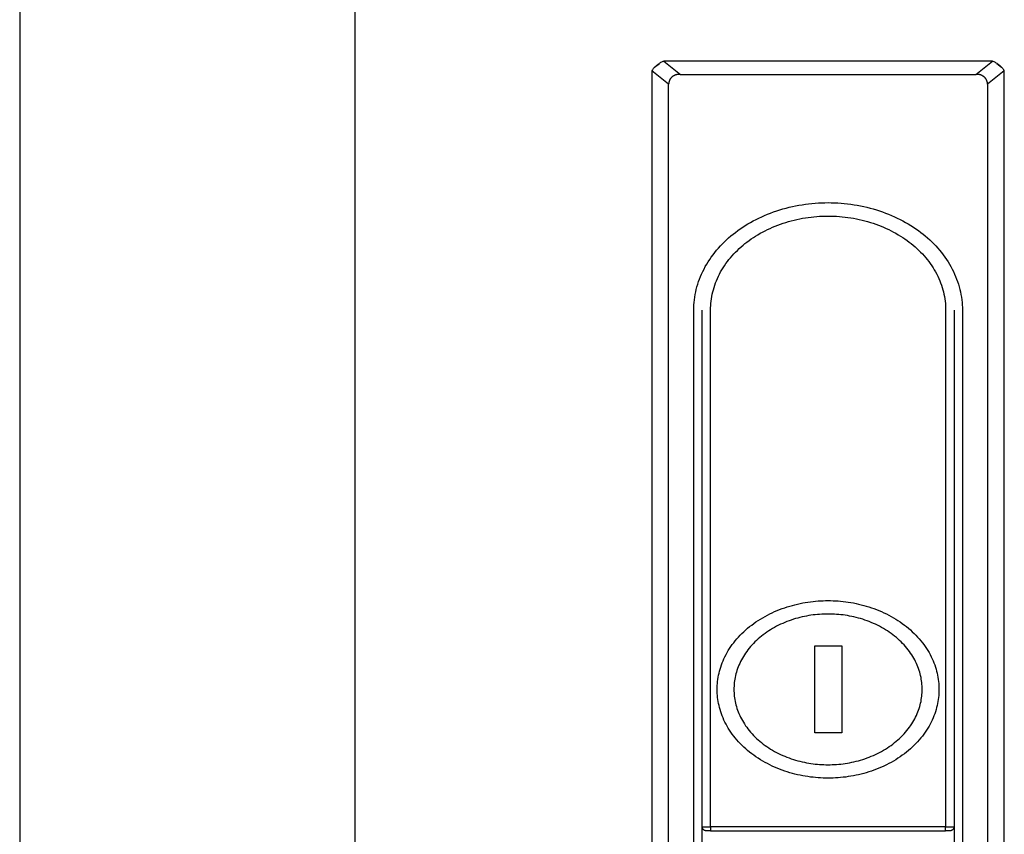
# Model space of a CAD drawing. Header units: millimetres. Extents: x 861 to 1911, y -261 to 1224.
# Tile 8 of 12: x 1000 to 1059, y 832 to 880. Entities that reach past the tile are written whole.
import ezdxf

# ---------------------------------------------------------------- set-up
doc = ezdxf.new("R2010")
doc.units = ezdxf.units.MM
doc.header["$LTSCALE"] = 0.1
doc.layers.add('LAYER 01', color=2, linetype='Continuous')

msp = doc.modelspace()

# ---------------------------------------------------------------- linework, layer by layer
at = {"layer": 'LAYER 01'}
for p, q in [((999.847, 974.474), (999.847, 224.474)), ((1019.847, 954.474), (1019.847, 744.474)), ((1037.732, 877.499), (1038.014, 877.724)), ((1037.959, 877.689), (1037.917, 877.659)), ((1038.001, 877.717), (1037.959, 877.689)), ((1038.044, 877.744), (1038.001, 877.717)), ((1038.088, 877.77), (1038.044, 877.744)), ((1038.133, 877.794), (1038.088, 877.77)), ((1038.179, 877.816), (1038.133, 877.794)), ((1038.226, 877.837), (1038.179, 877.816)), ((1038.273, 877.857), (1038.226, 877.837)), ((1038.273, 877.857), (1039.273, 877.057)), ((1038.521, 877.856), (1038.273, 877.857)), ((1038.566, 877.857), (1038.521, 877.856)), ((1057.594, 877.857), (1038.566, 877.857)), ((1056.887, 877.057), (1057.887, 877.857)), ((1057.887, 877.857), (1057.594, 877.857)), ((1057.934, 877.837), (1057.887, 877.857)), ((1057.98, 877.816), (1057.934, 877.837)), ((1058.026, 877.794), (1057.98, 877.816)), ((1058.071, 877.77), (1058.026, 877.794)), ((1058.115, 877.744), (1058.071, 877.77)), ((1058.159, 877.717), (1058.115, 877.744)), ((1058.146, 877.724), (1058.427, 877.499)), ((1058.201, 877.689), (1058.159, 877.717)), ((1058.242, 877.659), (1058.201, 877.689)), ((1037.595, 877.333), (1037.566, 877.291)), ((1038.566, 876.491), (1037.566, 877.291)), ((1037.566, 877.291), (1037.566, 877.057)), ((1037.626, 877.374), (1037.595, 877.333)), ((1037.658, 877.413), (1037.626, 877.374)), ((1037.691, 877.452), (1037.658, 877.413)), ((1037.726, 877.49), (1037.691, 877.452)), ((1037.762, 877.526), (1037.726, 877.49)), ((1037.799, 877.561), (1037.762, 877.526)), ((1037.837, 877.595), (1037.799, 877.561)), ((1037.877, 877.627), (1037.837, 877.595)), ((1037.917, 877.659), (1037.877, 877.627)), ((1058.594, 877.291), (1057.594, 876.491)), ((1058.283, 877.627), (1058.242, 877.659)), ((1058.322, 877.595), (1058.283, 877.627)), ((1058.36, 877.561), (1058.322, 877.595)), ((1058.397, 877.526), (1058.36, 877.561)), ((1058.433, 877.49), (1058.397, 877.526)), ((1058.468, 877.452), (1058.433, 877.49)), ((1058.501, 877.413), (1058.468, 877.452)), ((1058.534, 877.374), (1058.501, 877.413)), ((1058.564, 877.333), (1058.534, 877.374)), ((1058.594, 877.291), (1058.564, 877.333)), ((1058.594, 877.057), (1058.594, 877.291)), ((1037.566, 877.057), (1037.566, 812.303)), ((1038.567, 876.512), (1038.566, 876.491)), ((1038.569, 876.532), (1038.567, 876.512)), ((1038.571, 876.553), (1038.569, 876.532)), ((1038.575, 876.573), (1038.571, 876.553)), ((1038.579, 876.593), (1038.575, 876.573)), ((1038.583, 876.613), (1038.579, 876.593)), ((1038.589, 876.633), (1038.583, 876.613)), ((1038.595, 876.652), (1038.589, 876.633)), ((1038.601, 876.672), (1038.595, 876.652)), ((1038.609, 876.691), (1038.601, 876.672)), ((1038.617, 876.71), (1038.609, 876.691)), ((1038.625, 876.729), (1038.617, 876.71)), ((1038.634, 876.747), (1038.625, 876.729)), ((1038.644, 876.765), (1038.634, 876.747)), ((1038.655, 876.783), (1038.644, 876.765)), ((1038.666, 876.8), (1038.655, 876.783)), ((1038.678, 876.817), (1038.666, 876.8)), ((1038.69, 876.833), (1038.678, 876.817)), ((1038.703, 876.849), (1038.69, 876.833)), ((1038.716, 876.865), (1038.703, 876.849)), ((1038.73, 876.88), (1038.716, 876.865)), ((1038.744, 876.895), (1038.73, 876.88)), ((1038.759, 876.909), (1038.744, 876.895)), ((1038.774, 876.922), (1038.759, 876.909)), ((1038.79, 876.936), (1038.774, 876.922)), ((1038.806, 876.948), (1038.79, 876.936)), ((1038.823, 876.96), (1038.806, 876.948)), ((1038.84, 876.972), (1038.823, 876.96)), ((1038.858, 876.982), (1038.84, 876.972)), ((1038.875, 876.993), (1038.858, 876.982)), ((1038.894, 877.002), (1038.875, 876.993)), ((1038.912, 877.011), (1038.894, 877.002)), ((1038.931, 877.019), (1038.912, 877.011)), ((1038.95, 877.027), (1038.931, 877.019)), ((1038.969, 877.034), (1038.95, 877.027)), ((1038.989, 877.04), (1038.969, 877.034)), ((1039.008, 877.046), (1038.989, 877.04)), ((1039.028, 877.051), (1039.008, 877.046)), ((1039.048, 877.056), (1039.028, 877.051)), ((1039.069, 877.059), (1039.048, 877.056)), ((1039.089, 877.062), (1039.069, 877.059)), ((1039.109, 877.064), (1039.089, 877.062)), ((1039.13, 877.066), (1039.109, 877.064)), ((1039.15, 877.067), (1039.13, 877.066)), ((1039.171, 877.067), (1039.15, 877.067)), ((1039.191, 877.066), (1039.171, 877.067)), ((1039.212, 877.065), (1039.191, 877.066)), ((1039.232, 877.063), (1039.212, 877.065)), ((1039.253, 877.06), (1039.232, 877.063)), ((1039.273, 877.057), (1039.253, 877.06)), ((1039.273, 877.057), (1056.887, 877.057)), ((1056.907, 877.06), (1056.887, 877.057)), ((1056.927, 877.063), (1056.907, 877.06)), ((1056.948, 877.065), (1056.927, 877.063)), ((1056.968, 877.066), (1056.948, 877.065)), ((1056.989, 877.067), (1056.968, 877.066)), ((1057.009, 877.067), (1056.989, 877.067)), ((1057.03, 877.066), (1057.009, 877.067)), ((1057.05, 877.064), (1057.03, 877.066)), ((1057.071, 877.062), (1057.05, 877.064)), ((1057.091, 877.059), (1057.071, 877.062)), ((1057.111, 877.056), (1057.091, 877.059)), ((1057.131, 877.051), (1057.111, 877.056)), ((1057.151, 877.046), (1057.131, 877.051)), ((1057.171, 877.04), (1057.151, 877.046)), ((1057.19, 877.034), (1057.171, 877.04)), ((1057.21, 877.027), (1057.19, 877.034)), ((1057.229, 877.019), (1057.21, 877.027)), ((1057.247, 877.011), (1057.229, 877.019)), ((1057.266, 877.002), (1057.247, 877.011)), ((1057.284, 876.993), (1057.266, 877.002)), ((1057.302, 876.982), (1057.284, 876.993)), ((1057.319, 876.972), (1057.302, 876.982)), ((1057.336, 876.96), (1057.319, 876.972)), ((1057.353, 876.948), (1057.336, 876.96)), ((1057.369, 876.936), (1057.353, 876.948)), ((1057.385, 876.922), (1057.369, 876.936)), ((1057.4, 876.909), (1057.385, 876.922)), ((1057.415, 876.895), (1057.4, 876.909)), ((1057.43, 876.88), (1057.415, 876.895)), ((1057.444, 876.865), (1057.43, 876.88)), ((1057.457, 876.849), (1057.444, 876.865)), ((1057.47, 876.833), (1057.457, 876.849)), ((1057.482, 876.817), (1057.47, 876.833)), ((1057.494, 876.8), (1057.482, 876.817)), ((1057.505, 876.783), (1057.494, 876.8)), ((1057.515, 876.765), (1057.505, 876.783)), ((1057.525, 876.747), (1057.515, 876.765)), ((1057.534, 876.729), (1057.525, 876.747)), ((1057.543, 876.71), (1057.534, 876.729)), ((1057.551, 876.691), (1057.543, 876.71)), ((1057.558, 876.672), (1057.551, 876.691)), ((1057.565, 876.652), (1057.558, 876.672)), ((1057.571, 876.633), (1057.565, 876.652)), ((1057.576, 876.613), (1057.571, 876.633)), ((1057.581, 876.593), (1057.576, 876.613)), ((1057.585, 876.573), (1057.581, 876.593)), ((1057.588, 876.553), (1057.585, 876.573)), ((1057.591, 876.532), (1057.588, 876.553)), ((1057.592, 876.512), (1057.591, 876.532)), ((1057.594, 876.491), (1057.592, 876.512)), ((1058.594, 812.303), (1058.594, 877.057)), ((1038.566, 812.868), (1038.566, 876.491)), ((1057.594, 876.491), (1057.594, 812.868)), ((1044.649, 868.804), (1044.83, 868.871)), ((1044.83, 868.871), (1045.013, 868.933)), ((1045.013, 868.933), (1045.198, 868.993)), ((1045.198, 868.993), (1045.385, 869.048)), ((1045.385, 869.048), (1045.573, 869.1)), ((1045.573, 869.1), (1045.763, 869.148)), ((1045.763, 869.148), (1045.953, 869.192)), ((1045.953, 869.192), (1046.145, 869.232)), ((1046.145, 869.232), (1046.338, 869.268)), ((1046.338, 869.268), (1046.531, 869.301)), ((1046.531, 869.301), (1046.725, 869.329)), ((1046.725, 869.329), (1046.919, 869.354)), ((1046.919, 869.354), (1047.113, 869.375)), ((1047.113, 869.375), (1047.307, 869.392)), ((1047.307, 869.392), (1047.501, 869.405)), ((1047.501, 869.405), (1047.695, 869.414)), ((1047.695, 869.414), (1047.888, 869.42)), ((1047.888, 869.42), (1048.08, 869.421)), ((1048.08, 869.421), (1048.272, 869.42)), ((1048.272, 869.42), (1048.465, 869.414)), ((1048.465, 869.414), (1048.658, 869.405)), ((1048.658, 869.405), (1048.852, 869.392)), ((1048.852, 869.392), (1049.046, 869.375)), ((1049.046, 869.375), (1049.24, 869.354)), ((1049.24, 869.354), (1049.434, 869.329)), ((1049.434, 869.329), (1049.628, 869.301)), ((1049.628, 869.301), (1049.821, 869.268)), ((1049.821, 869.268), (1050.014, 869.232)), ((1050.014, 869.232), (1050.206, 869.192)), ((1050.206, 869.192), (1050.397, 869.148)), ((1050.397, 869.148), (1050.587, 869.1)), ((1050.587, 869.1), (1050.775, 869.048)), ((1050.775, 869.048), (1050.962, 868.993)), ((1050.962, 868.993), (1051.147, 868.933)), ((1051.147, 868.933), (1051.33, 868.871)), ((1051.33, 868.871), (1051.511, 868.804)), ((1043.452, 868.245), (1043.615, 868.334)), ((1043.615, 868.334), (1043.78, 868.421)), ((1043.78, 868.421), (1043.948, 868.504)), ((1043.948, 868.504), (1044.12, 868.584)), ((1044.12, 868.584), (1044.294, 868.661)), ((1044.294, 868.661), (1044.47, 868.734)), ((1044.47, 868.734), (1044.649, 868.804)), ((1045.558, 868.246), (1045.721, 868.295)), ((1045.721, 868.295), (1045.886, 868.34)), ((1045.886, 868.34), (1046.052, 868.382)), ((1046.052, 868.382), (1046.219, 868.42)), ((1046.219, 868.42), (1046.387, 868.456)), ((1046.387, 868.456), (1046.555, 868.487)), ((1046.555, 868.487), (1046.725, 868.516)), ((1046.725, 868.516), (1046.894, 868.541)), ((1046.894, 868.541), (1047.064, 868.562)), ((1047.064, 868.562), (1047.234, 868.581)), ((1047.234, 868.581), (1047.404, 868.595)), ((1047.404, 868.595), (1047.574, 868.607)), ((1047.574, 868.607), (1047.743, 868.615)), ((1047.743, 868.615), (1047.912, 868.62)), ((1047.912, 868.62), (1048.08, 868.622)), ((1048.08, 868.622), (1048.248, 868.62)), ((1048.248, 868.62), (1048.417, 868.615)), ((1048.417, 868.615), (1048.586, 868.607)), ((1048.586, 868.607), (1048.756, 868.595)), ((1048.756, 868.595), (1048.926, 868.581)), ((1048.926, 868.581), (1049.095, 868.562)), ((1049.095, 868.562), (1049.265, 868.541)), ((1049.265, 868.541), (1049.435, 868.516)), ((1049.435, 868.516), (1049.604, 868.487)), ((1049.604, 868.487), (1049.773, 868.456)), ((1049.773, 868.456), (1049.941, 868.42)), ((1049.941, 868.42), (1050.108, 868.382)), ((1050.108, 868.382), (1050.274, 868.34)), ((1050.274, 868.34), (1050.439, 868.295)), ((1050.439, 868.295), (1050.602, 868.246)), ((1051.511, 868.804), (1051.69, 868.734)), ((1051.69, 868.734), (1051.866, 868.661)), ((1051.866, 868.661), (1052.04, 868.584)), ((1052.04, 868.584), (1052.211, 868.504)), ((1052.211, 868.504), (1052.379, 868.421)), ((1052.379, 868.421), (1052.545, 868.334)), ((1052.545, 868.334), (1052.707, 868.245)), ((1042.551, 867.651), (1042.692, 867.756)), ((1042.692, 867.756), (1042.837, 867.859)), ((1042.837, 867.859), (1042.986, 867.959)), ((1042.986, 867.959), (1043.138, 868.057)), ((1043.138, 868.057), (1043.293, 868.152)), ((1043.293, 868.152), (1043.452, 868.245)), ((1044.172, 867.67), (1044.317, 867.746)), ((1044.317, 867.746), (1044.464, 867.818)), ((1044.464, 867.818), (1044.614, 867.889)), ((1044.614, 867.889), (1044.766, 867.956)), ((1044.766, 867.956), (1044.92, 868.02)), ((1044.92, 868.02), (1045.077, 868.081)), ((1045.077, 868.081), (1045.235, 868.139)), ((1045.235, 868.139), (1045.396, 868.194)), ((1045.396, 868.194), (1045.558, 868.246)), ((1050.602, 868.246), (1050.764, 868.194)), ((1050.764, 868.194), (1050.924, 868.139)), ((1050.924, 868.139), (1051.083, 868.081)), ((1051.083, 868.081), (1051.239, 868.02)), ((1051.239, 868.02), (1051.394, 867.956)), ((1051.394, 867.956), (1051.546, 867.889)), ((1051.546, 867.889), (1051.696, 867.818)), ((1051.696, 867.818), (1051.843, 867.746)), ((1051.843, 867.746), (1051.988, 867.67)), ((1052.707, 868.245), (1052.866, 868.152)), ((1052.866, 868.152), (1053.022, 868.057)), ((1053.022, 868.057), (1053.174, 867.959)), ((1053.174, 867.959), (1053.323, 867.859)), ((1053.323, 867.859), (1053.468, 867.756)), ((1053.468, 867.756), (1053.609, 867.651)), ((1041.893, 867.086), (1042.019, 867.205)), ((1042.019, 867.205), (1042.147, 867.321)), ((1042.147, 867.321), (1042.279, 867.434)), ((1042.279, 867.434), (1042.413, 867.544)), ((1042.413, 867.544), (1042.551, 867.651)), ((1043.24, 867.072), (1043.364, 867.164)), ((1043.364, 867.164), (1043.491, 867.254)), ((1043.491, 867.254), (1043.621, 867.342)), ((1043.621, 867.342), (1043.754, 867.428)), ((1043.754, 867.428), (1043.891, 867.511)), ((1043.891, 867.511), (1044.03, 867.592)), ((1044.03, 867.592), (1044.172, 867.67)), ((1051.988, 867.67), (1052.13, 867.592)), ((1052.13, 867.592), (1052.269, 867.511)), ((1052.269, 867.511), (1052.405, 867.428)), ((1052.405, 867.428), (1052.538, 867.342)), ((1052.538, 867.342), (1052.668, 867.254)), ((1052.668, 867.254), (1052.795, 867.164)), ((1052.795, 867.164), (1052.919, 867.072)), ((1053.609, 867.651), (1053.746, 867.544)), ((1053.746, 867.544), (1053.881, 867.434)), ((1053.881, 867.434), (1054.012, 867.321)), ((1054.012, 867.321), (1054.141, 867.205)), ((1054.141, 867.205), (1054.266, 867.086)), ((1041.317, 866.45), (1041.425, 866.582)), ((1041.425, 866.582), (1041.537, 866.712)), ((1041.537, 866.712), (1041.652, 866.839)), ((1041.652, 866.839), (1041.771, 866.964)), ((1041.771, 866.964), (1041.893, 867.086)), ((1042.558, 866.471), (1042.665, 866.577)), ((1042.665, 866.577), (1042.775, 866.681)), ((1042.775, 866.681), (1042.888, 866.783)), ((1042.888, 866.783), (1043.003, 866.882)), ((1043.003, 866.882), (1043.12, 866.978)), ((1043.12, 866.978), (1043.24, 867.072)), ((1052.919, 867.072), (1053.039, 866.978)), ((1053.039, 866.978), (1053.157, 866.882)), ((1053.157, 866.882), (1053.272, 866.783)), ((1053.272, 866.783), (1053.384, 866.681)), ((1053.384, 866.681), (1053.494, 866.577)), ((1053.494, 866.577), (1053.601, 866.471)), ((1054.266, 867.086), (1054.388, 866.964)), ((1054.388, 866.964), (1054.507, 866.839)), ((1054.507, 866.839), (1054.623, 866.712)), ((1054.623, 866.712), (1054.735, 866.582)), ((1054.735, 866.582), (1054.843, 866.45)), ((1040.925, 865.898), (1041.017, 866.039)), ((1041.017, 866.039), (1041.113, 866.178)), ((1041.113, 866.178), (1041.213, 866.315)), ((1041.213, 866.315), (1041.317, 866.45)), ((1042.07, 865.903), (1042.161, 866.021)), ((1042.161, 866.021), (1042.255, 866.137)), ((1042.255, 866.137), (1042.353, 866.25)), ((1042.353, 866.25), (1042.454, 866.362)), ((1042.454, 866.362), (1042.558, 866.471)), ((1053.601, 866.471), (1053.705, 866.362)), ((1053.705, 866.362), (1053.806, 866.25)), ((1053.806, 866.25), (1053.904, 866.137)), ((1053.904, 866.137), (1053.999, 866.021)), ((1053.999, 866.021), (1054.09, 865.903)), ((1054.843, 866.45), (1054.947, 866.315)), ((1054.947, 866.315), (1055.047, 866.178)), ((1055.047, 866.178), (1055.143, 866.039)), ((1055.143, 866.039), (1055.235, 865.898)), ((1040.602, 865.316), (1040.676, 865.464)), ((1040.676, 865.464), (1040.754, 865.61)), ((1040.754, 865.61), (1040.837, 865.755)), ((1040.837, 865.755), (1040.925, 865.898)), ((1041.668, 865.286), (1041.741, 865.413)), ((1041.741, 865.413), (1041.818, 865.538)), ((1041.818, 865.538), (1041.898, 865.661)), ((1041.898, 865.661), (1041.982, 865.783)), ((1041.982, 865.783), (1042.07, 865.903)), ((1054.09, 865.903), (1054.178, 865.783)), ((1054.178, 865.783), (1054.262, 865.661)), ((1054.262, 865.661), (1054.342, 865.538)), ((1054.342, 865.538), (1054.418, 865.413)), ((1054.418, 865.413), (1054.491, 865.286)), ((1055.235, 865.898), (1055.322, 865.755)), ((1055.322, 865.755), (1055.405, 865.61)), ((1055.405, 865.61), (1055.484, 865.464)), ((1055.484, 865.464), (1055.558, 865.316)), ((1040.353, 864.711), (1040.408, 864.864)), ((1040.408, 864.864), (1040.468, 865.016)), ((1040.468, 865.016), (1040.533, 865.166)), ((1040.533, 865.166), (1040.602, 865.316)), ((1041.365, 864.633), (1041.418, 864.765)), ((1041.418, 864.765), (1041.474, 864.897)), ((1041.474, 864.897), (1041.535, 865.028)), ((1041.535, 865.028), (1041.6, 865.158)), ((1041.6, 865.158), (1041.668, 865.286)), ((1054.491, 865.286), (1054.56, 865.158)), ((1054.56, 865.158), (1054.625, 865.028)), ((1054.625, 865.028), (1054.685, 864.897)), ((1054.685, 864.897), (1054.742, 864.765)), ((1054.742, 864.765), (1054.794, 864.633)), ((1055.558, 865.316), (1055.627, 865.166)), ((1055.627, 865.166), (1055.691, 865.016)), ((1055.691, 865.016), (1055.751, 864.864)), ((1055.751, 864.864), (1055.806, 864.711)), ((1040.181, 864.094), (1040.217, 864.249)), ((1040.217, 864.249), (1040.257, 864.404)), ((1040.257, 864.404), (1040.303, 864.558)), ((1040.303, 864.558), (1040.353, 864.711)), ((1041.198, 864.094), (1041.234, 864.23)), ((1041.234, 864.23), (1041.273, 864.365)), ((1041.273, 864.365), (1041.317, 864.499)), ((1041.317, 864.499), (1041.365, 864.633)), ((1054.794, 864.633), (1054.842, 864.499)), ((1054.842, 864.499), (1054.886, 864.365)), ((1054.886, 864.365), (1054.926, 864.23)), ((1054.926, 864.23), (1054.961, 864.094)), ((1055.806, 864.711), (1055.857, 864.558)), ((1055.857, 864.558), (1055.902, 864.404)), ((1055.902, 864.404), (1055.943, 864.249)), ((1055.943, 864.249), (1055.978, 864.094)), ((1040.087, 863.473), (1040.103, 863.628)), ((1040.103, 863.628), (1040.124, 863.783)), ((1040.124, 863.783), (1040.15, 863.939)), ((1040.15, 863.939), (1040.181, 864.094)), ((1041.099, 863.551), (1041.117, 863.687)), ((1041.117, 863.687), (1041.14, 863.823)), ((1041.14, 863.823), (1041.167, 863.959)), ((1041.167, 863.959), (1041.198, 864.094)), ((1054.961, 864.094), (1054.993, 863.959)), ((1054.993, 863.959), (1055.02, 863.823)), ((1055.02, 863.823), (1055.042, 863.687)), ((1055.042, 863.687), (1055.061, 863.551)), ((1055.978, 864.094), (1056.009, 863.939)), ((1056.009, 863.939), (1056.035, 863.783)), ((1056.035, 863.783), (1056.056, 863.628)), ((1056.056, 863.628), (1056.073, 863.473)), ((1040.066, 826.349), (1040.068, 863.164)), ((1040.068, 863.164), (1040.075, 863.318)), ((1040.075, 863.318), (1040.087, 863.473)), ((1040.566, 826.349), (1040.566, 863.01)), ((1041.066, 832.19), (1041.068, 863.145)), ((1041.068, 863.145), (1041.074, 863.28)), ((1041.074, 863.28), (1041.084, 863.415)), ((1041.084, 863.415), (1041.099, 863.551)), ((1055.061, 863.551), (1055.075, 863.415)), ((1055.075, 863.415), (1055.086, 863.28)), ((1055.086, 863.28), (1055.092, 863.145)), ((1055.092, 863.145), (1055.094, 863.01)), ((1055.094, 863.01), (1055.094, 832.19)), ((1055.594, 863.01), (1055.594, 826.349)), ((1056.073, 863.473), (1056.084, 863.318)), ((1056.084, 863.318), (1056.091, 863.164)), ((1056.091, 863.164), (1056.094, 826.349)), ((1045.796, 845.363), (1045.949, 845.406)), ((1045.949, 845.406), (1046.103, 845.446)), ((1046.103, 845.446), (1046.258, 845.483)), ((1046.258, 845.483), (1046.412, 845.517)), ((1046.412, 845.517), (1046.566, 845.548)), ((1046.566, 845.548), (1046.72, 845.575)), ((1046.72, 845.575), (1046.874, 845.599)), ((1046.874, 845.599), (1047.028, 845.62)), ((1047.028, 845.62), (1047.18, 845.639)), ((1047.18, 845.639), (1047.332, 845.654)), ((1047.332, 845.654), (1047.484, 845.666)), ((1047.484, 845.666), (1047.634, 845.676)), ((1047.634, 845.676), (1047.783, 845.682)), ((1047.783, 845.682), (1047.931, 845.686)), ((1047.931, 845.686), (1048.078, 845.688)), ((1048.078, 845.688), (1048.225, 845.686)), ((1048.225, 845.686), (1048.373, 845.682)), ((1048.373, 845.682), (1048.522, 845.676)), ((1048.522, 845.676), (1048.673, 845.666)), ((1048.673, 845.666), (1048.824, 845.654)), ((1048.824, 845.654), (1048.976, 845.639)), ((1048.976, 845.639), (1049.129, 845.62)), ((1049.129, 845.62), (1049.282, 845.599)), ((1049.282, 845.599), (1049.436, 845.575)), ((1049.436, 845.575), (1049.59, 845.548)), ((1049.59, 845.548), (1049.745, 845.517)), ((1049.745, 845.517), (1049.899, 845.483)), ((1049.899, 845.483), (1050.053, 845.446)), ((1050.053, 845.446), (1050.207, 845.406)), ((1050.207, 845.406), (1050.361, 845.363)), ((1044.317, 844.749), (1044.457, 844.825)), ((1044.457, 844.825), (1044.6, 844.897)), ((1044.6, 844.897), (1044.745, 844.967)), ((1044.745, 844.967), (1044.891, 845.033)), ((1044.891, 845.033), (1045.039, 845.096)), ((1045.039, 845.096), (1045.188, 845.156)), ((1045.188, 845.156), (1045.339, 845.213)), ((1045.339, 845.213), (1045.49, 845.266)), ((1045.49, 845.266), (1045.643, 845.316)), ((1045.643, 845.316), (1045.796, 845.363)), ((1046.926, 844.792), (1046.795, 844.769)), ((1047.056, 844.813), (1046.926, 844.792)), ((1047.187, 844.831), (1047.056, 844.813)), ((1047.316, 844.846), (1047.187, 844.831)), ((1047.445, 844.859), (1047.316, 844.846)), ((1047.574, 844.869), (1047.445, 844.859)), ((1047.701, 844.878), (1047.574, 844.869)), ((1047.828, 844.883), (1047.701, 844.878)), ((1047.954, 844.887), (1047.828, 844.883)), ((1048.078, 844.888), (1047.954, 844.887)), ((1048.203, 844.887), (1048.078, 844.888)), ((1048.329, 844.883), (1048.203, 844.887)), ((1048.456, 844.878), (1048.329, 844.883)), ((1048.583, 844.869), (1048.456, 844.878)), ((1048.712, 844.859), (1048.583, 844.869)), ((1048.841, 844.846), (1048.712, 844.859)), ((1048.97, 844.831), (1048.841, 844.846)), ((1049.1, 844.813), (1048.97, 844.831)), ((1049.231, 844.792), (1049.1, 844.813)), ((1049.362, 844.769), (1049.231, 844.792)), ((1050.361, 845.363), (1050.514, 845.316)), ((1050.514, 845.316), (1050.666, 845.266)), ((1050.666, 845.266), (1050.818, 845.213)), ((1050.818, 845.213), (1050.968, 845.156)), ((1050.968, 845.156), (1051.117, 845.096)), ((1051.117, 845.096), (1051.265, 845.033)), ((1051.265, 845.033), (1051.411, 844.967)), ((1051.411, 844.967), (1051.556, 844.897)), ((1051.556, 844.897), (1051.699, 844.825)), ((1051.699, 844.825), (1051.84, 844.749)), ((1043.399, 844.137), (1043.522, 844.233)), ((1043.522, 844.233), (1043.648, 844.326)), ((1043.648, 844.326), (1043.776, 844.416)), ((1043.776, 844.416), (1043.908, 844.504)), ((1043.908, 844.504), (1044.042, 844.588)), ((1044.042, 844.588), (1044.178, 844.67)), ((1044.178, 844.67), (1044.317, 844.749)), ((1045.126, 844.217), (1045.005, 844.155)), ((1045.249, 844.276), (1045.126, 844.217)), ((1045.373, 844.332), (1045.249, 844.276)), ((1045.499, 844.386), (1045.373, 844.332)), ((1045.625, 844.436), (1045.499, 844.386)), ((1045.753, 844.484), (1045.625, 844.436)), ((1045.882, 844.53), (1045.753, 844.484)), ((1046.011, 844.572), (1045.882, 844.53)), ((1046.141, 844.612), (1046.011, 844.572)), ((1046.271, 844.649), (1046.141, 844.612)), ((1046.402, 844.683), (1046.271, 844.649)), ((1046.533, 844.714), (1046.402, 844.683)), ((1046.664, 844.743), (1046.533, 844.714)), ((1046.795, 844.769), (1046.664, 844.743)), ((1049.493, 844.743), (1049.362, 844.769)), ((1049.624, 844.714), (1049.493, 844.743)), ((1049.755, 844.683), (1049.624, 844.714)), ((1049.886, 844.649), (1049.755, 844.683)), ((1050.016, 844.612), (1049.886, 844.649)), ((1050.146, 844.572), (1050.016, 844.612)), ((1050.275, 844.53), (1050.146, 844.572)), ((1050.404, 844.484), (1050.275, 844.53)), ((1050.532, 844.436), (1050.404, 844.484)), ((1050.658, 844.386), (1050.532, 844.436)), ((1050.784, 844.332), (1050.658, 844.386)), ((1050.908, 844.276), (1050.784, 844.332)), ((1051.031, 844.217), (1050.908, 844.276)), ((1051.152, 844.155), (1051.031, 844.217)), ((1051.84, 844.749), (1051.978, 844.67)), ((1051.978, 844.67), (1052.115, 844.589)), ((1052.115, 844.589), (1052.249, 844.504)), ((1052.249, 844.504), (1052.38, 844.416)), ((1052.38, 844.416), (1052.509, 844.326)), ((1052.509, 844.326), (1052.634, 844.233)), ((1052.634, 844.233), (1052.757, 844.137)), ((1042.733, 843.514), (1042.835, 843.624)), ((1042.835, 843.624), (1042.941, 843.731)), ((1042.941, 843.731), (1043.051, 843.836)), ((1043.051, 843.836), (1043.164, 843.939)), ((1043.164, 843.939), (1043.28, 844.039)), ((1043.28, 844.039), (1043.399, 844.137)), ((1044.211, 843.653), (1044.107, 843.572)), ((1044.318, 843.732), (1044.211, 843.653)), ((1044.427, 843.808), (1044.318, 843.732)), ((1044.538, 843.883), (1044.427, 843.808)), ((1044.652, 843.955), (1044.538, 843.883)), ((1044.768, 844.024), (1044.652, 843.955)), ((1044.885, 844.091), (1044.768, 844.024)), ((1045.005, 844.155), (1044.885, 844.091)), ((1051.272, 844.091), (1051.152, 844.155)), ((1051.389, 844.024), (1051.272, 844.091)), ((1051.505, 843.955), (1051.389, 844.024)), ((1051.619, 843.883), (1051.505, 843.955)), ((1051.73, 843.808), (1051.619, 843.883)), ((1051.839, 843.732), (1051.73, 843.808)), ((1051.946, 843.653), (1051.839, 843.732)), ((1052.05, 843.572), (1051.946, 843.653)), ((1052.757, 844.137), (1052.877, 844.039)), ((1052.877, 844.039), (1052.993, 843.939)), ((1052.993, 843.939), (1053.106, 843.836)), ((1053.106, 843.836), (1053.215, 843.731)), ((1053.215, 843.731), (1053.321, 843.624)), ((1053.321, 843.624), (1053.423, 843.514)), ((1042.28, 842.944), (1042.362, 843.061)), ((1042.362, 843.061), (1042.449, 843.177)), ((1042.449, 843.177), (1042.54, 843.291)), ((1042.54, 843.291), (1042.635, 843.403)), ((1042.635, 843.403), (1042.733, 843.514)), ((1043.541, 843.043), (1043.458, 842.949)), ((1043.628, 843.136), (1043.541, 843.043)), ((1043.718, 843.226), (1043.628, 843.136)), ((1043.811, 843.316), (1043.718, 843.226)), ((1043.907, 843.403), (1043.811, 843.316)), ((1044.005, 843.488), (1043.907, 843.403)), ((1044.107, 843.572), (1044.005, 843.488)), ((1052.152, 843.488), (1052.05, 843.572)), ((1052.25, 843.403), (1052.152, 843.488)), ((1052.346, 843.316), (1052.25, 843.403)), ((1052.439, 843.226), (1052.346, 843.316)), ((1052.529, 843.135), (1052.439, 843.226)), ((1052.616, 843.043), (1052.529, 843.135)), ((1052.699, 842.949), (1052.616, 843.043)), ((1053.423, 843.514), (1053.522, 843.404)), ((1053.522, 843.404), (1053.616, 843.291)), ((1053.616, 843.291), (1053.707, 843.177)), ((1053.707, 843.177), (1053.794, 843.061)), ((1053.794, 843.061), (1053.877, 842.944)), ((1041.926, 842.343), (1041.989, 842.465)), ((1041.989, 842.465), (1042.055, 842.586)), ((1042.055, 842.586), (1042.126, 842.706)), ((1042.126, 842.706), (1042.201, 842.825)), ((1042.201, 842.825), (1042.28, 842.944)), ((1043.089, 842.458), (1043.026, 842.357)), ((1043.156, 842.559), (1043.089, 842.458)), ((1043.226, 842.658), (1043.156, 842.559)), ((1043.3, 842.756), (1043.226, 842.658)), ((1043.377, 842.853), (1043.3, 842.756)), ((1043.458, 842.949), (1043.377, 842.853)), ((1047.29, 842.982), (1048.907, 842.982)), ((1047.29, 837.808), (1047.29, 842.982)), ((1048.907, 842.982), (1048.907, 837.808)), ((1052.78, 842.853), (1052.699, 842.949)), ((1052.857, 842.756), (1052.78, 842.853)), ((1052.93, 842.658), (1052.857, 842.756)), ((1053.001, 842.558), (1052.93, 842.658)), ((1053.068, 842.458), (1053.001, 842.558)), ((1053.131, 842.357), (1053.068, 842.458)), ((1053.877, 842.944), (1053.956, 842.825)), ((1053.956, 842.825), (1054.031, 842.706)), ((1054.031, 842.706), (1054.101, 842.586)), ((1054.101, 842.586), (1054.168, 842.465)), ((1054.168, 842.465), (1054.23, 842.343)), ((1041.675, 841.727), (1041.717, 841.851)), ((1041.717, 841.851), (1041.763, 841.974)), ((1041.763, 841.974), (1041.813, 842.097)), ((1041.813, 842.097), (1041.868, 842.22)), ((1041.868, 842.22), (1041.926, 842.343)), ((1042.76, 841.84), (1042.718, 841.735)), ((1042.806, 841.944), (1042.76, 841.84)), ((1042.856, 842.048), (1042.806, 841.944)), ((1042.909, 842.152), (1042.856, 842.048)), ((1042.966, 842.255), (1042.909, 842.152)), ((1043.026, 842.357), (1042.966, 842.255)), ((1053.191, 842.254), (1053.131, 842.357)), ((1053.248, 842.152), (1053.191, 842.254)), ((1053.301, 842.048), (1053.248, 842.152)), ((1053.35, 841.944), (1053.301, 842.048)), ((1053.396, 841.84), (1053.35, 841.944)), ((1053.439, 841.735), (1053.396, 841.84)), ((1054.23, 842.343), (1054.289, 842.22)), ((1054.289, 842.22), (1054.343, 842.097)), ((1054.343, 842.097), (1054.393, 841.974)), ((1054.393, 841.974), (1054.44, 841.851)), ((1054.44, 841.851), (1054.482, 841.727)), ((1041.545, 841.235), (1041.572, 841.357)), ((1041.572, 841.357), (1041.602, 841.48)), ((1041.602, 841.48), (1041.637, 841.604)), ((1041.637, 841.604), (1041.675, 841.727)), ((1042.581, 841.316), (1042.555, 841.212)), ((1042.61, 841.421), (1042.581, 841.316)), ((1042.643, 841.526), (1042.61, 841.421)), ((1042.678, 841.631), (1042.643, 841.526)), ((1042.718, 841.735), (1042.678, 841.631)), ((1053.478, 841.631), (1053.439, 841.735)), ((1053.514, 841.526), (1053.478, 841.631)), ((1053.547, 841.421), (1053.514, 841.526)), ((1053.576, 841.316), (1053.547, 841.421)), ((1053.601, 841.212), (1053.576, 841.316)), ((1054.482, 841.727), (1054.52, 841.604)), ((1054.52, 841.604), (1054.554, 841.481)), ((1054.554, 841.481), (1054.585, 841.357)), ((1054.585, 841.357), (1054.611, 841.235)), ((1041.468, 840.63), (1041.476, 840.75)), ((1041.476, 840.75), (1041.488, 840.87)), ((1041.488, 840.87), (1041.504, 840.991)), ((1041.504, 840.991), (1041.523, 841.113)), ((1041.523, 841.113), (1041.545, 841.235)), ((1042.474, 840.696), (1042.467, 840.595)), ((1042.484, 840.798), (1042.474, 840.696)), ((1042.497, 840.901), (1042.484, 840.798)), ((1042.514, 841.004), (1042.497, 840.901)), ((1042.533, 841.108), (1042.514, 841.004)), ((1042.555, 841.212), (1042.533, 841.108)), ((1053.624, 841.108), (1053.601, 841.212)), ((1053.643, 841.004), (1053.624, 841.108)), ((1053.659, 840.901), (1053.643, 841.004)), ((1053.672, 840.798), (1053.659, 840.901)), ((1053.682, 840.696), (1053.672, 840.798)), ((1053.69, 840.594), (1053.682, 840.696)), ((1054.611, 841.235), (1054.634, 841.113)), ((1054.634, 841.113), (1054.653, 840.991)), ((1054.653, 840.991), (1054.668, 840.87)), ((1054.668, 840.87), (1054.68, 840.75)), ((1054.68, 840.75), (1054.688, 840.63)), ((1041.461, 840.394), (1041.463, 840.512)), ((1041.463, 840.277), (1041.461, 840.394)), ((1041.463, 840.512), (1041.468, 840.63)), ((1041.468, 840.158), (1041.463, 840.277)), ((1041.476, 840.039), (1041.468, 840.158)), ((1042.463, 840.494), (1042.462, 840.394)), ((1042.462, 840.394), (1042.463, 840.295)), ((1042.467, 840.595), (1042.463, 840.494)), ((1042.463, 840.295), (1042.467, 840.194)), ((1042.467, 840.194), (1042.474, 840.093)), ((1042.474, 840.093), (1042.484, 839.991)), ((1053.672, 839.99), (1053.682, 840.092)), ((1053.682, 840.092), (1053.69, 840.194)), ((1053.694, 840.494), (1053.69, 840.594)), ((1053.69, 840.194), (1053.694, 840.294)), ((1053.695, 840.394), (1053.694, 840.494)), ((1053.694, 840.294), (1053.695, 840.394)), ((1054.688, 840.158), (1054.68, 840.039)), ((1054.688, 840.63), (1054.693, 840.512)), ((1054.693, 840.277), (1054.688, 840.158)), ((1054.693, 840.512), (1054.695, 840.394)), ((1054.695, 840.394), (1054.693, 840.277)), ((1041.488, 839.919), (1041.476, 840.039)), ((1041.504, 839.798), (1041.488, 839.919)), ((1041.523, 839.676), (1041.504, 839.798)), ((1041.545, 839.554), (1041.523, 839.676)), ((1041.572, 839.431), (1041.545, 839.554)), ((1042.484, 839.991), (1042.497, 839.888)), ((1042.497, 839.888), (1042.514, 839.785)), ((1042.514, 839.785), (1042.533, 839.681)), ((1042.533, 839.681), (1042.555, 839.577)), ((1042.555, 839.577), (1042.581, 839.472)), ((1053.576, 839.472), (1053.601, 839.577)), ((1053.601, 839.577), (1053.624, 839.681)), ((1053.624, 839.681), (1053.643, 839.784)), ((1053.643, 839.784), (1053.659, 839.888)), ((1053.659, 839.888), (1053.672, 839.99)), ((1054.611, 839.554), (1054.585, 839.431)), ((1054.634, 839.676), (1054.611, 839.554)), ((1054.653, 839.798), (1054.634, 839.676)), ((1054.668, 839.919), (1054.653, 839.798)), ((1054.68, 840.039), (1054.668, 839.919)), ((1041.602, 839.308), (1041.572, 839.431)), ((1041.637, 839.185), (1041.602, 839.308)), ((1041.675, 839.061), (1041.637, 839.185)), ((1041.717, 838.938), (1041.675, 839.061)), ((1041.763, 838.814), (1041.717, 838.938)), ((1042.581, 839.472), (1042.61, 839.368)), ((1042.61, 839.368), (1042.643, 839.263)), ((1042.643, 839.263), (1042.678, 839.158)), ((1042.678, 839.158), (1042.718, 839.053)), ((1042.718, 839.053), (1042.76, 838.949)), ((1042.76, 838.949), (1042.806, 838.844)), ((1053.35, 838.844), (1053.396, 838.948)), ((1053.396, 838.948), (1053.439, 839.053)), ((1053.439, 839.053), (1053.478, 839.158)), ((1053.478, 839.158), (1053.514, 839.263)), ((1053.514, 839.263), (1053.546, 839.367)), ((1053.546, 839.367), (1053.576, 839.472)), ((1054.44, 838.938), (1054.393, 838.814)), ((1054.482, 839.061), (1054.44, 838.938)), ((1054.52, 839.185), (1054.482, 839.061)), ((1054.554, 839.308), (1054.52, 839.185)), ((1054.585, 839.431), (1054.554, 839.308)), ((1041.813, 838.691), (1041.763, 838.814)), ((1041.868, 838.568), (1041.813, 838.691)), ((1041.926, 838.446), (1041.868, 838.568)), ((1041.989, 838.324), (1041.926, 838.446)), ((1042.055, 838.203), (1041.989, 838.324)), ((1042.806, 838.844), (1042.856, 838.74)), ((1042.856, 838.74), (1042.909, 838.637)), ((1042.909, 838.637), (1042.966, 838.534)), ((1042.966, 838.534), (1043.026, 838.432)), ((1043.026, 838.432), (1043.089, 838.331)), ((1043.089, 838.331), (1043.156, 838.23)), ((1053.001, 838.23), (1053.068, 838.33)), ((1053.068, 838.33), (1053.131, 838.432)), ((1053.131, 838.432), (1053.191, 838.534)), ((1053.191, 838.534), (1053.248, 838.637)), ((1053.248, 838.637), (1053.301, 838.74)), ((1053.301, 838.74), (1053.35, 838.844)), ((1054.168, 838.324), (1054.101, 838.203)), ((1054.23, 838.446), (1054.168, 838.324)), ((1054.289, 838.568), (1054.23, 838.446)), ((1054.343, 838.691), (1054.289, 838.568)), ((1054.393, 838.814), (1054.343, 838.691)), ((1042.126, 838.082), (1042.055, 838.203)), ((1042.201, 837.963), (1042.126, 838.082)), ((1042.28, 837.845), (1042.201, 837.963)), ((1042.362, 837.728), (1042.28, 837.845)), ((1042.449, 837.612), (1042.362, 837.728)), ((1043.156, 838.23), (1043.226, 838.131)), ((1043.226, 838.131), (1043.3, 838.032)), ((1043.3, 838.032), (1043.377, 837.935)), ((1043.377, 837.935), (1043.457, 837.84)), ((1043.457, 837.84), (1043.541, 837.746)), ((1043.541, 837.746), (1043.628, 837.653)), ((1048.907, 837.808), (1047.29, 837.808)), ((1052.529, 837.653), (1052.616, 837.746)), ((1052.616, 837.746), (1052.699, 837.84)), ((1052.699, 837.84), (1052.78, 837.935)), ((1052.78, 837.935), (1052.857, 838.032)), ((1052.857, 838.032), (1052.93, 838.131)), ((1052.93, 838.131), (1053.001, 838.23)), ((1053.794, 837.728), (1053.707, 837.612)), ((1053.877, 837.845), (1053.794, 837.728)), ((1053.956, 837.963), (1053.877, 837.845)), ((1054.031, 838.082), (1053.956, 837.963)), ((1054.101, 838.203), (1054.031, 838.082)), ((1042.54, 837.498), (1042.449, 837.612)), ((1042.635, 837.385), (1042.54, 837.498)), ((1042.733, 837.274), (1042.635, 837.385)), ((1042.835, 837.165), (1042.733, 837.274)), ((1042.941, 837.058), (1042.835, 837.165)), ((1043.628, 837.653), (1043.718, 837.562)), ((1043.718, 837.562), (1043.811, 837.473)), ((1043.811, 837.473), (1043.906, 837.386)), ((1043.906, 837.386), (1044.005, 837.3)), ((1044.005, 837.3), (1044.107, 837.217)), ((1044.107, 837.217), (1044.211, 837.136)), ((1051.946, 837.136), (1052.05, 837.217)), ((1052.05, 837.217), (1052.151, 837.3)), ((1052.151, 837.3), (1052.25, 837.386)), ((1052.25, 837.386), (1052.346, 837.473)), ((1052.346, 837.473), (1052.439, 837.562)), ((1052.439, 837.562), (1052.529, 837.653)), ((1053.321, 837.165), (1053.215, 837.058)), ((1053.423, 837.274), (1053.321, 837.165)), ((1053.522, 837.385), (1053.423, 837.274)), ((1053.616, 837.498), (1053.522, 837.385)), ((1053.707, 837.612), (1053.616, 837.498)), ((1043.051, 836.953), (1042.941, 837.058)), ((1043.164, 836.85), (1043.051, 836.953)), ((1043.28, 836.749), (1043.164, 836.85)), ((1043.4, 836.651), (1043.28, 836.749)), ((1043.522, 836.556), (1043.4, 836.651)), ((1043.648, 836.463), (1043.522, 836.556)), ((1044.211, 837.136), (1044.317, 837.057)), ((1044.317, 837.057), (1044.427, 836.98)), ((1044.427, 836.98), (1044.538, 836.906)), ((1044.538, 836.906), (1044.652, 836.834)), ((1044.652, 836.834), (1044.767, 836.764)), ((1044.767, 836.764), (1044.885, 836.698)), ((1044.885, 836.698), (1045.005, 836.633)), ((1045.005, 836.633), (1045.126, 836.572)), ((1045.126, 836.572), (1045.249, 836.513)), ((1050.908, 836.513), (1051.031, 836.572)), ((1051.031, 836.572), (1051.152, 836.633)), ((1051.152, 836.633), (1051.271, 836.698)), ((1051.271, 836.698), (1051.389, 836.764)), ((1051.389, 836.764), (1051.505, 836.834)), ((1051.505, 836.834), (1051.619, 836.906)), ((1051.619, 836.906), (1051.73, 836.98)), ((1051.73, 836.98), (1051.839, 837.057)), ((1051.839, 837.057), (1051.946, 837.136)), ((1052.634, 836.556), (1052.509, 836.463)), ((1052.757, 836.651), (1052.634, 836.556)), ((1052.877, 836.749), (1052.757, 836.651)), ((1052.993, 836.85), (1052.877, 836.749)), ((1053.106, 836.953), (1052.993, 836.85)), ((1053.215, 837.058), (1053.106, 836.953)), ((1043.776, 836.372), (1043.648, 836.463)), ((1043.908, 836.285), (1043.776, 836.372)), ((1044.042, 836.2), (1043.908, 836.285)), ((1044.178, 836.118), (1044.042, 836.2)), ((1044.317, 836.039), (1044.178, 836.118)), ((1044.458, 835.964), (1044.317, 836.039)), ((1044.6, 835.891), (1044.458, 835.964)), ((1045.249, 836.513), (1045.373, 836.456)), ((1045.373, 836.456), (1045.499, 836.403)), ((1045.499, 836.403), (1045.625, 836.352)), ((1045.625, 836.352), (1045.753, 836.304)), ((1045.753, 836.304), (1045.881, 836.259)), ((1045.881, 836.259), (1046.011, 836.216)), ((1046.011, 836.216), (1046.141, 836.177)), ((1046.141, 836.177), (1046.271, 836.14)), ((1046.271, 836.14), (1046.402, 836.106)), ((1046.402, 836.106), (1046.533, 836.074)), ((1046.533, 836.074), (1046.664, 836.046)), ((1046.664, 836.046), (1046.795, 836.02)), ((1046.795, 836.02), (1046.926, 835.996)), ((1046.926, 835.996), (1047.056, 835.976)), ((1047.056, 835.976), (1047.186, 835.958)), ((1048.97, 835.958), (1049.1, 835.976)), ((1049.1, 835.976), (1049.231, 835.996)), ((1049.231, 835.996), (1049.362, 836.02)), ((1049.362, 836.02), (1049.493, 836.046)), ((1049.493, 836.046), (1049.624, 836.074)), ((1049.624, 836.074), (1049.755, 836.106)), ((1049.755, 836.106), (1049.885, 836.14)), ((1049.885, 836.14), (1050.016, 836.177)), ((1050.016, 836.177), (1050.146, 836.216)), ((1050.146, 836.216), (1050.275, 836.259)), ((1050.275, 836.259), (1050.404, 836.304)), ((1050.404, 836.304), (1050.531, 836.352)), ((1050.531, 836.352), (1050.658, 836.403)), ((1050.658, 836.403), (1050.784, 836.456)), ((1050.784, 836.456), (1050.908, 836.513)), ((1051.699, 835.964), (1051.556, 835.891)), ((1051.84, 836.039), (1051.699, 835.964)), ((1051.979, 836.118), (1051.84, 836.039)), ((1052.115, 836.2), (1051.979, 836.118)), ((1052.249, 836.285), (1052.115, 836.2)), ((1052.38, 836.372), (1052.249, 836.285)), ((1052.509, 836.463), (1052.38, 836.372)), ((1044.745, 835.822), (1044.6, 835.891)), ((1044.891, 835.755), (1044.745, 835.822)), ((1045.039, 835.692), (1044.891, 835.755)), ((1045.188, 835.632), (1045.039, 835.692)), ((1045.339, 835.576), (1045.188, 835.632)), ((1045.49, 835.522), (1045.339, 835.576)), ((1045.643, 835.472), (1045.49, 835.522)), ((1045.796, 835.426), (1045.643, 835.472)), ((1045.949, 835.382), (1045.796, 835.426)), ((1046.103, 835.342), (1045.949, 835.382)), ((1047.186, 835.958), (1047.316, 835.942)), ((1047.316, 835.942), (1047.445, 835.929)), ((1047.445, 835.929), (1047.574, 835.919)), ((1047.574, 835.919), (1047.701, 835.911)), ((1047.701, 835.911), (1047.828, 835.905)), ((1047.828, 835.905), (1047.954, 835.902)), ((1047.954, 835.902), (1048.078, 835.901)), ((1048.078, 835.901), (1048.203, 835.902)), ((1048.203, 835.902), (1048.329, 835.905)), ((1048.329, 835.905), (1048.455, 835.911)), ((1048.455, 835.911), (1048.583, 835.919)), ((1048.583, 835.919), (1048.711, 835.929)), ((1048.711, 835.929), (1048.84, 835.942)), ((1048.84, 835.942), (1048.97, 835.958)), ((1050.207, 835.382), (1050.053, 835.342)), ((1050.361, 835.426), (1050.207, 835.382)), ((1050.514, 835.472), (1050.361, 835.426)), ((1050.666, 835.523), (1050.514, 835.472)), ((1050.818, 835.576), (1050.666, 835.523)), ((1050.968, 835.632), (1050.818, 835.576)), ((1051.117, 835.692), (1050.968, 835.632)), ((1051.265, 835.755), (1051.117, 835.692)), ((1051.412, 835.822), (1051.265, 835.755)), ((1051.556, 835.891), (1051.412, 835.822)), ((1046.258, 835.305), (1046.103, 835.342)), ((1046.412, 835.271), (1046.258, 835.305)), ((1046.566, 835.241), (1046.412, 835.271)), ((1046.72, 835.213), (1046.566, 835.241)), ((1046.874, 835.189), (1046.72, 835.213)), ((1047.028, 835.168), (1046.874, 835.189)), ((1047.18, 835.15), (1047.028, 835.168)), ((1047.332, 835.135), (1047.18, 835.15)), ((1047.484, 835.122), (1047.332, 835.135)), ((1047.634, 835.113), (1047.484, 835.122)), ((1047.783, 835.106), (1047.634, 835.113)), ((1047.931, 835.102), (1047.783, 835.106)), ((1048.078, 835.101), (1047.931, 835.102)), ((1048.225, 835.102), (1048.078, 835.101)), ((1048.373, 835.106), (1048.225, 835.102)), ((1048.523, 835.113), (1048.373, 835.106)), ((1048.673, 835.122), (1048.523, 835.113)), ((1048.824, 835.135), (1048.673, 835.122)), ((1048.976, 835.15), (1048.824, 835.135)), ((1049.129, 835.168), (1048.976, 835.15)), ((1049.282, 835.189), (1049.129, 835.168)), ((1049.436, 835.213), (1049.282, 835.189)), ((1049.59, 835.241), (1049.436, 835.213)), ((1049.745, 835.271), (1049.59, 835.241)), ((1049.899, 835.305), (1049.745, 835.271)), ((1050.053, 835.342), (1049.899, 835.305)), ((1040.567, 832.181), (1040.566, 832.19)), ((1040.566, 832.19), (1041.066, 832.19)), ((1040.569, 832.172), (1040.567, 832.181)), ((1040.571, 832.163), (1040.569, 832.172)), ((1040.573, 832.153), (1040.571, 832.163)), ((1040.576, 832.144), (1040.573, 832.153)), ((1040.579, 832.135), (1040.576, 832.144)), ((1040.582, 832.126), (1040.579, 832.135)), ((1040.585, 832.118), (1040.582, 832.126)), ((1040.589, 832.109), (1040.585, 832.118)), ((1040.593, 832.1), (1040.589, 832.109)), ((1040.598, 832.092), (1040.593, 832.1)), ((1040.602, 832.084), (1040.598, 832.092)), ((1040.607, 832.076), (1040.602, 832.084)), ((1040.612, 832.068), (1040.607, 832.076)), ((1040.618, 832.06), (1040.612, 832.068)), ((1040.624, 832.053), (1040.618, 832.06)), ((1040.63, 832.046), (1040.624, 832.053)), ((1040.636, 832.038), (1040.63, 832.046)), ((1040.643, 832.032), (1040.636, 832.038)), ((1040.649, 832.025), (1040.643, 832.032)), ((1040.656, 832.019), (1040.649, 832.025)), ((1040.663, 832.012), (1040.656, 832.019)), ((1040.671, 832.007), (1040.663, 832.012)), ((1040.678, 832.001), (1040.671, 832.007)), ((1040.686, 831.995), (1040.678, 832.001)), ((1040.694, 831.99), (1040.686, 831.995)), ((1040.702, 831.986), (1040.694, 831.99)), ((1040.71, 831.981), (1040.702, 831.986)), ((1040.719, 831.977), (1040.71, 831.981)), ((1040.727, 831.973), (1040.719, 831.977)), ((1040.736, 831.969), (1040.727, 831.973)), ((1040.745, 831.966), (1040.736, 831.969)), ((1040.754, 831.963), (1040.745, 831.966)), ((1040.763, 831.96), (1040.754, 831.963)), ((1040.772, 831.957), (1040.763, 831.96)), ((1040.781, 831.955), (1040.772, 831.957)), ((1040.791, 831.953), (1040.781, 831.955)), ((1040.8, 831.952), (1040.791, 831.953)), ((1040.809, 831.951), (1040.8, 831.952)), ((1040.819, 831.95), (1040.809, 831.951)), ((1040.828, 831.949), (1040.819, 831.95)), ((1040.838, 831.949), (1040.828, 831.949)), ((1040.847, 831.949), (1040.838, 831.949)), ((1040.856, 831.95), (1040.847, 831.949)), ((1040.866, 831.95), (1040.856, 831.95)), ((1041.066, 831.95), (1040.866, 831.95)), ((1055.094, 832.19), (1041.066, 832.19)), ((1041.066, 832.19), (1041.066, 831.95)), ((1041.066, 831.95), (1055.094, 831.95)), ((1055.094, 831.95), (1055.094, 832.19)), ((1055.094, 832.19), (1055.594, 832.19)), ((1055.293, 831.95), (1055.094, 831.95)), ((1055.303, 831.95), (1055.293, 831.95)), ((1055.313, 831.949), (1055.303, 831.95)), ((1055.322, 831.949), (1055.313, 831.949)), ((1055.331, 831.949), (1055.322, 831.949)), ((1055.341, 831.95), (1055.331, 831.949)), ((1055.35, 831.951), (1055.341, 831.95)), ((1055.36, 831.952), (1055.35, 831.951)), ((1055.369, 831.953), (1055.36, 831.952)), ((1055.378, 831.955), (1055.369, 831.953)), ((1055.387, 831.957), (1055.378, 831.955)), ((1055.397, 831.96), (1055.387, 831.957)), ((1055.406, 831.963), (1055.397, 831.96)), ((1055.415, 831.966), (1055.406, 831.963)), ((1055.423, 831.969), (1055.415, 831.966)), ((1055.432, 831.973), (1055.423, 831.969)), ((1055.441, 831.977), (1055.432, 831.973)), ((1055.449, 831.981), (1055.441, 831.977)), ((1055.457, 831.986), (1055.449, 831.981)), ((1055.465, 831.99), (1055.457, 831.986)), ((1055.473, 831.995), (1055.465, 831.99)), ((1055.481, 832.001), (1055.473, 831.995)), ((1055.489, 832.007), (1055.481, 832.001)), ((1055.496, 832.012), (1055.489, 832.007)), ((1055.503, 832.019), (1055.496, 832.012)), ((1055.51, 832.025), (1055.503, 832.019)), ((1055.517, 832.032), (1055.51, 832.025)), ((1055.524, 832.038), (1055.517, 832.032)), ((1055.53, 832.046), (1055.524, 832.038)), ((1055.536, 832.053), (1055.53, 832.046)), ((1055.542, 832.06), (1055.536, 832.053)), ((1055.547, 832.068), (1055.542, 832.06)), ((1055.552, 832.076), (1055.547, 832.068)), ((1055.557, 832.084), (1055.552, 832.076)), ((1055.562, 832.092), (1055.557, 832.084)), ((1055.566, 832.1), (1055.562, 832.092)), ((1055.57, 832.109), (1055.566, 832.1)), ((1055.574, 832.118), (1055.57, 832.109)), ((1055.578, 832.126), (1055.574, 832.118)), ((1055.581, 832.135), (1055.578, 832.126)), ((1055.584, 832.144), (1055.581, 832.135)), ((1055.586, 832.153), (1055.584, 832.144)), ((1055.589, 832.163), (1055.586, 832.153)), ((1055.591, 832.172), (1055.589, 832.163)), ((1055.592, 832.181), (1055.591, 832.172)), ((1055.594, 832.19), (1055.592, 832.181))]:
    msp.add_line(p, q, dxfattribs=at)

doc.saveas('drawing.dxf')
